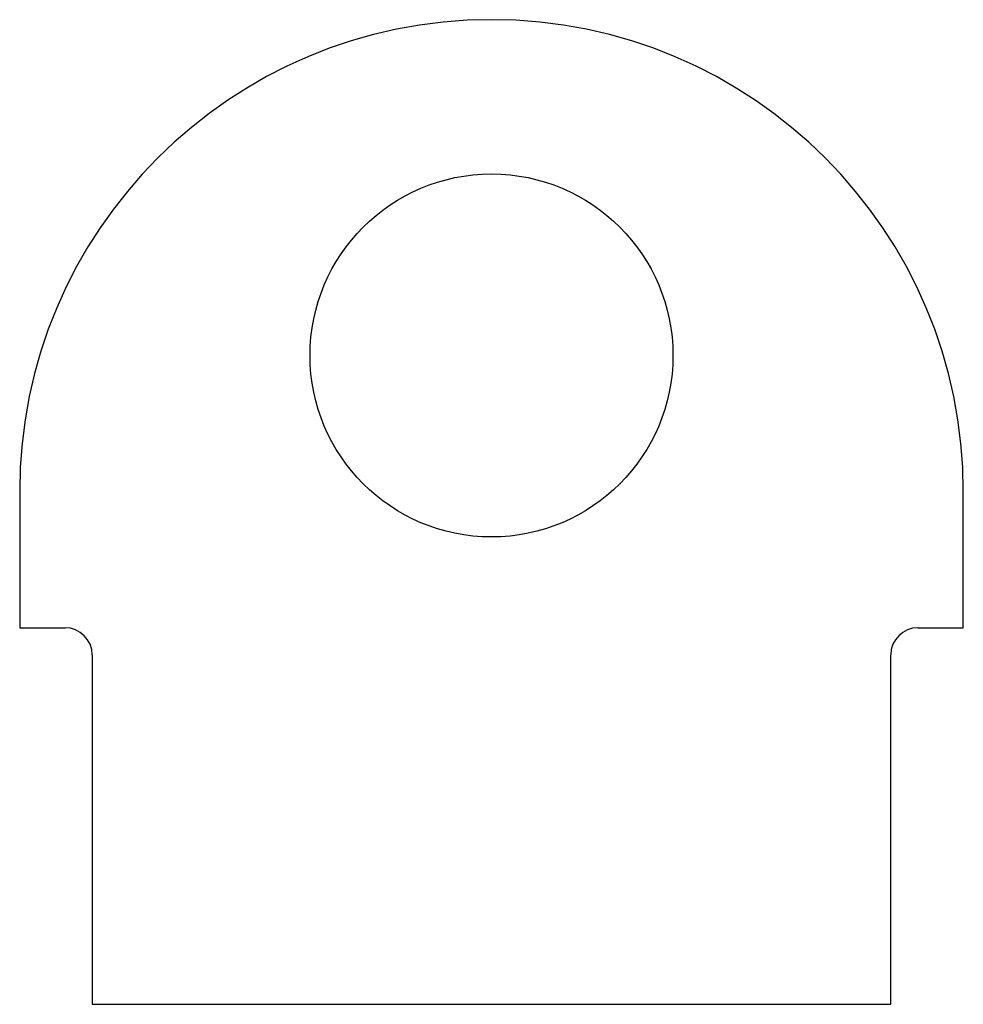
# Model space of a CAD drawing. Header units: millimetres. Extents: x 0 to 104, y 0 to 109.
import ezdxf

# ---------------------------------------------------------------- set-up
doc = ezdxf.new("R2010")
doc.units = ezdxf.units.MM
doc.linetypes.add('SLD-Sürekli', pattern=[0])

msp = doc.modelspace()

# ---------------------------------------------------------------- linework, layer by layer
at = {"color": 7, "linetype": 'SLD-Sürekli', "lineweight": 25}
for p, q in [((0.4, 56.9), (0.4, 41.9)), ((104.4, 41.9), (104.4, 56.9)), ((0.4, 41.9), (5.4, 41.9)), ((99.4, 41.9), (104.4, 41.9)), ((8.4, 38.9), (8.4, 0.4)), ((96.4, 0.4), (96.4, 38.9)), ((8.4, 0.4), (96.4, 0.4))]:
    msp.add_line(p, q, dxfattribs=at)
msp.add_circle((52.4, 71.9), 20, dxfattribs=at)
for centre, radius, start, end in [((52.4, 56.9), 52, 0, 180), ((5.4, 38.9), 3, 0, 90), ((99.4, 38.9), 3, 90, 180)]:
    msp.add_arc(centre, radius, start, end, dxfattribs=at)

doc.saveas('drawing.dxf')
